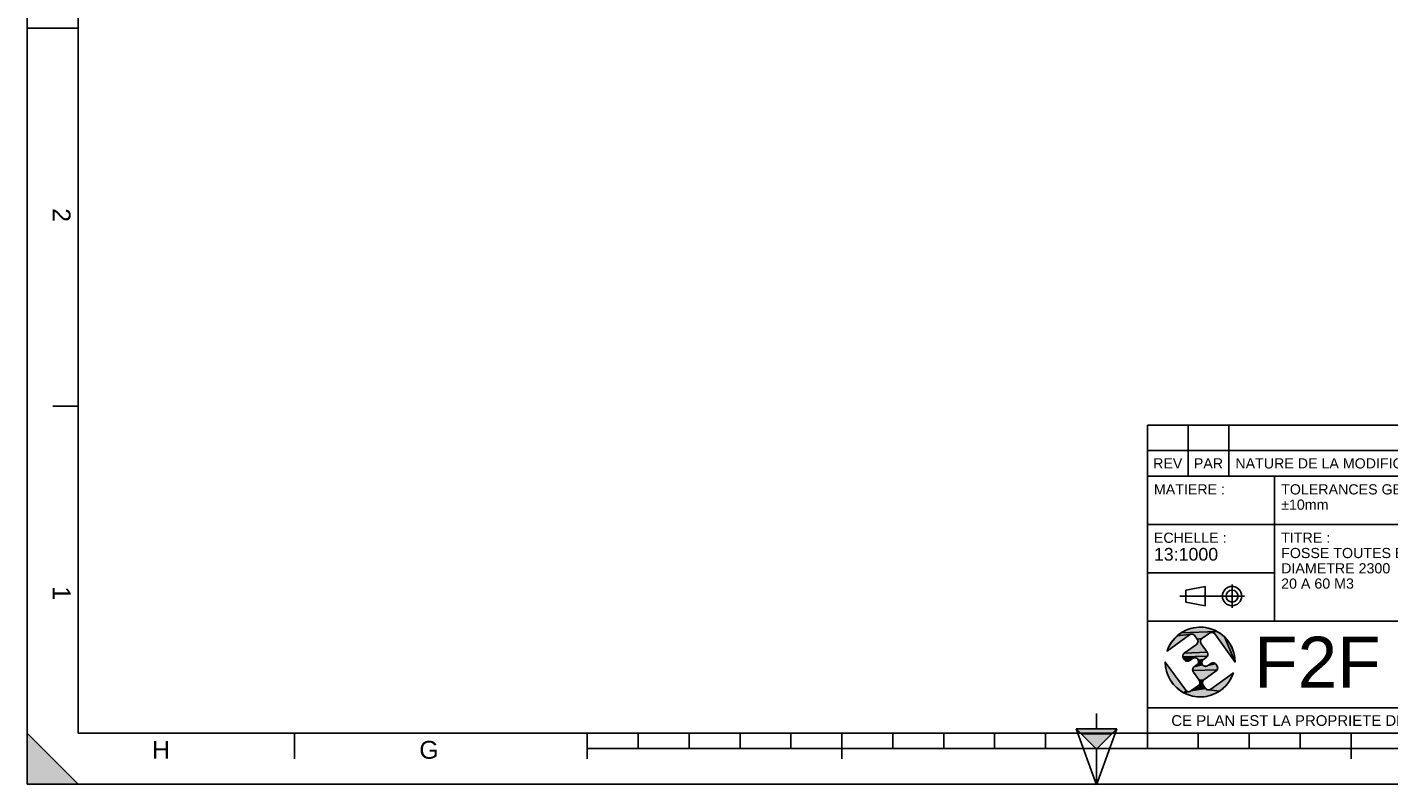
# Model space of a CAD drawing. Header units: millimetres. Extents: x 0 to 420, y 0 to 297.
# Tile 1 of 37: x 0 to 267, y 0 to 149. Entities that reach past the tile are written whole.
import ezdxf

# ---------------------------------------------------------------- set-up
doc = ezdxf.new("R2010")
doc.units = ezdxf.units.MM
doc.header["$LTSCALE"] = 23.1
doc.layers.get('0').update_dxf_attribs({"linetype": 'CONTINUOUS'})
doc.styles.get("Standard").update_dxf_attribs({"font": 'arial.ttf'})
doc.styles.add('TEXTSTYLE_2', font='arial.ttf')

# ---------------------------------------------------------------- blocks, each defined once
blk = doc.blocks.new('MARGEA3_BL0', base_point=(210.000078, 148.5))
at = {"color": 7, "linetype": 'Continuous'}
for p, q in [((0.000078, 0), (0.000078, 297)), ((10.000078, 287.000001), (10.000078, 10.000001)), ((0.000078, 148.500001), (10.000078, 148.500001)), ((5.000078, 74.250001), (10.000078, 74.250001)), ((10.000078, 0.000001), (0.000078, 10.000001)), ((0.000078, 10.000001), (0.000078, 0.000001)), ((10.000078, 0.000001), (0.000078, 10.000001)), ((10.000078, 10.000001), (410.000078, 10.000001)), ((52.500078, 5.000001), (52.500078, 10.000001)), ((110.000078, 5.000001), (110.000078, 10.000001)), ((120.000078, 7.000001), (120.000078, 10.000001)), ((130.000078, 7.000001), (130.000078, 10.000001)), ((140.000078, 7.000001), (140.000078, 10.000001)), ((150.000078, 7.000001), (150.000078, 10.000001)), ((160.000078, 5.000001), (160.000078, 10.000001)), ((170.000078, 7.000001), (170.000078, 10.000001)), ((180.000078, 7.000001), (180.000078, 10.000001)), ((190.000078, 7.000001), (190.000078, 10.000001)), ((200.000078, 7.000001), (200.000078, 10.000001)), ((220.000078, 7.000001), (220.000078, 10.000001)), ((230.000078, 7.000001), (230.000078, 10.000001)), ((240.000078, 7.000001), (240.000078, 10.000001)), ((250.000078, 7.000001), (250.000078, 10.000001)), ((260.000078, 5.000001), (260.000078, 10.000001)), ((110.000078, 7.000001), (310.000078, 7.000001)), ((0.000078, 0.000001), (10.000078, 0.000001)), ((0.000078, 0), (420.000078, 0))]:
    blk.add_line(p, q, dxfattribs=at)
blk.add_solid([(0.000078, 0.000001), (10.000078, 0.000001), (0.000078, 10.000001)], dxfattribs=at)
at = {"color": 7, "linetype": 'Continuous', "style": 'TEXTSTYLE_2', "oblique": 0.00001872}
for s, p in [('2', (5.000078, 113.125001)), ('1', (5.000078, 38.875001))]:
    blk.add_text(s, height=3.5, rotation=270, dxfattribs=at).set_placement(p)
for s, p in [('H', (24.500078, 5.000001)), ('G', (77.000078, 5.000001))]:
    blk.add_text(s, height=3.5, dxfattribs=at).set_placement(p)
blk = doc.blocks.new('REPERE_ORIENTATION_BL1', base_point=(210.02, 6.88))
at = {"color": 7, "linetype": 'Continuous'}
for p, q in [((210.02, 13.88), (210.02, 10.88)), ((210.02, 6.88), (206.02, 10.88)), ((214.02, 10.88), (206.02, 10.88)), ((206.02, 10.88), (210.02, -0.12)), ((210.02, 6.88), (214.02, 10.88)), ((210.02, -0.12), (214.02, 10.88)), ((213.02, 9.88), (207.02, 9.88)), ((210.02, 6.88), (210.02, -0.12))]:
    blk.add_line(p, q, dxfattribs=at)
blk.add_solid([(206.02, 10.88), (210.02, 6.88), (214.02, 10.88)], dxfattribs=at)
blk = doc.blocks.new('ISO_BL2', base_point=(232.75, 36.94))
at = {"color": 2, "linetype": 'Continuous'}
for p, q in [((227.55, 38.13), (231.35, 38.84)), ((227.55, 35.76), (227.55, 38.13)), ((231.35, 35.04), (231.35, 38.84)), ((236.63, 34.66), (236.63, 39.22)), ((239.09, 36.94), (226.41, 36.94)), ((227.55, 35.76), (231.35, 35.04))]:
    blk.add_line(p, q, dxfattribs=at)
for radius in [1.9, 1.18]:
    blk.add_circle((236.63, 36.94), radius, dxfattribs=at)
blk = doc.blocks.new('LOGO-F2F-A3_BL3', base_point=(230.38, 23.99))
at = {"linetype": 'Continuous'}
for points in [[(228.29, 29.32), (223.88, 26.13), (224.22, 26.98), (224.68, 27.78), (225.24, 28.51), (225.89, 29.16), (228.6, 29.45), (228.44, 29.41)], [(232.34, 29.76), (232.19, 29.68), (230.73, 28.62), (229.81, 28.51), (229.34, 29.16), (229.23, 29.28), (229.09, 29.38), (228.93, 29.44), (228.77, 29.47), (228.6, 29.45), (225.89, 29.16), (226.63, 29.71), (233.64, 30.01), (234.42, 29.52), (235.12, 28.93), (237.23, 23.99), (233.24, 29.51), (233.13, 29.63), (232.99, 29.73), (232.83, 29.79), (232.67, 29.82), (232.5, 29.81)], [(229.18, 30.73), (230.09, 30.83), (231.01, 30.81), (231.92, 30.66), (232.8, 30.39), (233.64, 30.01), (226.63, 29.71), (227.43, 30.17), (228.28, 30.51)], [(230.61, 28.51), (230.51, 28.37), (230.45, 28.21), (230.42, 28.05), (230.43, 27.88), (230.48, 27.72), (230.56, 27.57), (231.74, 25.95), (227.26, 25.74), (229.64, 27.46), (229.76, 27.57), (229.86, 27.71), (229.92, 27.87), (229.95, 28.03), (229.94, 28.2), (229.89, 28.36), (229.81, 28.51), (230.73, 28.62)], [(237.17, 24.9), (237.23, 23.99), (235.12, 28.93), (235.74, 28.25), (236.27, 27.49), (236.68, 26.67), (236.99, 25.81)], [(231.82, 25.81), (231.87, 25.65), (231.88, 25.48), (231.85, 25.31), (231.79, 25.16), (226.96, 25), (226.95, 25.17), (226.98, 25.33), (227.04, 25.49), (227.14, 25.63), (227.26, 25.74), (231.74, 25.95)], [(231.69, 25.02), (231.57, 24.91), (231, 24.5), (230.01, 24.38), (229.93, 24.52), (229.82, 24.65), (229.68, 24.74), (229.53, 24.81), (229.36, 24.83), (227.01, 24.84), (226.96, 25), (231.79, 25.16)], [(229.03, 24.77), (228.88, 24.69), (228.32, 24.28), (228.17, 24.2), (228.01, 24.15), (227.84, 24.14), (227.68, 24.17), (227.52, 24.23), (227.38, 24.33), (227.27, 24.45), (227.09, 24.69), (227.01, 24.84), (229.36, 24.83), (229.19, 24.82)], [(230.88, 24.38), (230.78, 24.24), (230.72, 24.09), (230.69, 23.92), (230.7, 23.76), (230.75, 23.59), (230.83, 23.45), (229.2, 23.07), (229.76, 23.48), (229.89, 23.59), (229.98, 23.73), (230.05, 23.88), (230.07, 24.05), (230.06, 24.22), (230.01, 24.38), (231, 24.5)], [(223.59, 23.07), (223.53, 23.99), (227.53, 18.46), (227.64, 18.34), (227.13, 17.96), (226.35, 18.45), (225.64, 19.04), (225.02, 19.72), (224.5, 20.48), (224.08, 21.3), (223.78, 22.17)], [(233.49, 23.52), (233.67, 23.28), (233.75, 23.13), (233.8, 22.97), (233.81, 22.8), (233.79, 22.64), (233.72, 22.48), (228.9, 22.33), (228.89, 22.49), (228.91, 22.66), (228.98, 22.82), (229.07, 22.95), (229.2, 23.07), (230.83, 23.45), (230.95, 23.32), (231.08, 23.23), (231.24, 23.16), (231.41, 23.14), (231.57, 23.15), (231.73, 23.2), (231.88, 23.28), (233.38, 23.65)], [(233.63, 22.34), (233.5, 22.23), (231.12, 20.51), (230.2, 20.4), (229.03, 22.02), (228.95, 22.16), (228.9, 22.33), (233.72, 22.48)], [(232.92, 23.83), (233.09, 23.8), (233.24, 23.74), (233.38, 23.65), (231.88, 23.28), (232.45, 23.69), (232.59, 23.77), (232.75, 23.82)], [(234.87, 18.81), (234.14, 18.26), (232.17, 18.52), (232.33, 18.57), (232.47, 18.65), (236.89, 21.84), (236.54, 20.99), (236.09, 20.19), (235.53, 19.46)], [(232, 18.51), (232.17, 18.52), (234.14, 18.26), (233.34, 17.81), (232.48, 17.47), (231.59, 17.24), (230.67, 17.14), (229.75, 17.16), (228.85, 17.31), (227.96, 17.58), (227.13, 17.96), (228.1, 18.15), (228.27, 18.17), (228.43, 18.21), (228.57, 18.3), (231.43, 18.82), (231.54, 18.69), (231.68, 18.6), (231.83, 18.53)], [(231, 20.4), (230.9, 20.26), (230.84, 20.1), (230.82, 19.94), (230.83, 19.77), (230.87, 19.61), (230.96, 19.46), (231.43, 18.82), (228.57, 18.3), (230.03, 19.35), (230.16, 19.46), (230.25, 19.6), (230.32, 19.76), (230.34, 19.92), (230.33, 20.09), (230.28, 20.25), (230.2, 20.4), (231.12, 20.51)], [(228.1, 18.15), (227.13, 17.96), (227.64, 18.34), (227.78, 18.24), (227.93, 18.18)]]:
    blk.add_hatch(color=2, dxfattribs=at).paths.add_polyline_path(points)
at = {"color": 2, "linetype": 'Continuous'}
for p, q in [((225.89, 29.16), (226.63, 29.71)), ((228.6, 29.45), (225.89, 29.16)), ((226.63, 29.71), (227.43, 30.17)), ((233.64, 30.01), (226.63, 29.71)), ((227.43, 30.17), (228.28, 30.51)), ((228.28, 30.51), (229.18, 30.73)), ((228.6, 29.45), (228.44, 29.41)), ((228.77, 29.47), (228.6, 29.45)), ((228.93, 29.44), (228.77, 29.47)), ((229.09, 29.38), (228.93, 29.44)), ((229.18, 30.73), (230.09, 30.83)), ((230.09, 30.83), (231.01, 30.81)), ((231.01, 30.81), (231.92, 30.66)), ((231.92, 30.66), (232.8, 30.39)), ((232.34, 29.76), (232.19, 29.68)), ((232.5, 29.81), (232.34, 29.76)), ((232.67, 29.82), (232.5, 29.81)), ((232.83, 29.79), (232.67, 29.82)), ((232.8, 30.39), (233.64, 30.01)), ((232.99, 29.73), (232.83, 29.79)), ((233.13, 29.63), (232.99, 29.73)), ((233.24, 29.51), (233.13, 29.63)), ((233.64, 30.01), (234.42, 29.52)), ((234.42, 29.52), (235.12, 28.93)), ((223.88, 26.13), (224.22, 26.98)), ((224.22, 26.98), (224.68, 27.78)), ((224.68, 27.78), (225.24, 28.51)), ((225.24, 28.51), (225.89, 29.16)), ((228.44, 29.41), (228.29, 29.32)), ((229.23, 29.28), (229.09, 29.38)), ((229.34, 29.16), (229.23, 29.28)), ((229.64, 27.46), (229.76, 27.57)), ((229.76, 27.57), (229.86, 27.71)), ((230.73, 28.62), (229.81, 28.51)), ((229.89, 28.36), (229.81, 28.51)), ((229.86, 27.71), (229.92, 27.87)), ((229.94, 28.2), (229.89, 28.36)), ((229.92, 27.87), (229.95, 28.03)), ((229.95, 28.03), (229.94, 28.2)), ((230.45, 28.21), (230.42, 28.05)), ((230.42, 28.05), (230.43, 27.88)), ((230.43, 27.88), (230.48, 27.72)), ((230.51, 28.37), (230.45, 28.21)), ((230.48, 27.72), (230.56, 27.57)), ((230.61, 28.51), (230.51, 28.37)), ((230.73, 28.62), (230.61, 28.51)), ((235.12, 28.93), (237.23, 23.99)), ((235.12, 28.93), (235.74, 28.25)), ((235.74, 28.25), (236.27, 27.49)), ((236.27, 27.49), (236.68, 26.67)), ((226.95, 25.17), (226.98, 25.33)), ((226.96, 25), (226.95, 25.17)), ((231.79, 25.16), (226.96, 25)), ((227.01, 24.84), (226.96, 25)), ((226.98, 25.33), (227.04, 25.49)), ((227.09, 24.69), (227.01, 24.84)), ((229.36, 24.83), (227.01, 24.84)), ((227.04, 25.49), (227.14, 25.63)), ((227.14, 25.63), (227.26, 25.74)), ((231.74, 25.95), (227.26, 25.74)), ((227.38, 24.33), (227.27, 24.45)), ((227.52, 24.23), (227.38, 24.33)), ((227.68, 24.17), (227.52, 24.23)), ((227.84, 24.14), (227.68, 24.17)), ((228.01, 24.15), (227.84, 24.14)), ((228.17, 24.2), (228.01, 24.15)), ((228.32, 24.28), (228.17, 24.2)), ((229.03, 24.77), (228.88, 24.69)), ((229.19, 24.82), (229.03, 24.77)), ((229.36, 24.83), (229.19, 24.82)), ((229.53, 24.81), (229.36, 24.83)), ((229.68, 24.74), (229.53, 24.81)), ((229.82, 24.65), (229.68, 24.74)), ((229.93, 24.52), (229.82, 24.65)), ((230.01, 24.38), (229.93, 24.52)), ((231, 24.5), (230.01, 24.38)), ((230.06, 24.22), (230.01, 24.38)), ((230.07, 24.05), (230.06, 24.22)), ((230.72, 24.09), (230.69, 23.92)), ((230.78, 24.24), (230.72, 24.09)), ((230.88, 24.38), (230.78, 24.24)), ((231, 24.5), (230.88, 24.38)), ((231.69, 25.02), (231.57, 24.91)), ((231.79, 25.16), (231.69, 25.02)), ((231.74, 25.95), (231.82, 25.81)), ((231.85, 25.31), (231.79, 25.16)), ((231.82, 25.81), (231.87, 25.65)), ((231.88, 25.48), (231.85, 25.31)), ((231.87, 25.65), (231.88, 25.48)), ((236.68, 26.67), (236.99, 25.81)), ((236.99, 25.81), (237.17, 24.9)), ((237.17, 24.9), (237.23, 23.99)), ((223.59, 23.07), (223.53, 23.99)), ((223.78, 22.17), (223.59, 23.07)), ((224.08, 21.3), (223.78, 22.17)), ((228.89, 22.49), (228.91, 22.66)), ((228.9, 22.33), (228.89, 22.49)), ((233.72, 22.48), (228.9, 22.33)), ((228.95, 22.16), (228.9, 22.33)), ((228.91, 22.66), (228.98, 22.82)), ((229.03, 22.02), (228.95, 22.16)), ((228.98, 22.82), (229.07, 22.95)), ((229.07, 22.95), (229.2, 23.07)), ((230.83, 23.45), (229.2, 23.07)), ((229.76, 23.48), (229.89, 23.59)), ((229.89, 23.59), (229.98, 23.73)), ((229.98, 23.73), (230.05, 23.88)), ((230.05, 23.88), (230.07, 24.05)), ((230.69, 23.92), (230.7, 23.76)), ((230.7, 23.76), (230.75, 23.59)), ((230.75, 23.59), (230.83, 23.45)), ((230.83, 23.45), (230.95, 23.32)), ((230.95, 23.32), (231.08, 23.23)), ((231.08, 23.23), (231.24, 23.16)), ((231.24, 23.16), (231.41, 23.14)), ((231.41, 23.14), (231.57, 23.15)), ((231.57, 23.15), (231.73, 23.2)), ((231.73, 23.2), (231.88, 23.28)), ((233.38, 23.65), (231.88, 23.28)), ((232.45, 23.69), (232.59, 23.77)), ((232.59, 23.77), (232.75, 23.82)), ((232.75, 23.82), (232.92, 23.83)), ((232.92, 23.83), (233.09, 23.8)), ((233.09, 23.8), (233.24, 23.74)), ((233.24, 23.74), (233.38, 23.65)), ((233.38, 23.65), (233.49, 23.52)), ((233.63, 22.34), (233.5, 22.23)), ((233.72, 22.48), (233.63, 22.34)), ((233.67, 23.28), (233.75, 23.13)), ((233.79, 22.64), (233.72, 22.48)), ((233.75, 23.13), (233.8, 22.97)), ((233.81, 22.8), (233.79, 22.64)), ((233.8, 22.97), (233.81, 22.8)), ((236.89, 21.84), (236.54, 20.99)), ((224.5, 20.48), (224.08, 21.3)), ((225.02, 19.72), (224.5, 20.48)), ((225.64, 19.04), (225.02, 19.72)), ((226.35, 18.45), (225.64, 19.04)), ((231.43, 18.82), (228.57, 18.3)), ((230.03, 19.35), (230.16, 19.46)), ((230.16, 19.46), (230.25, 19.6)), ((231.12, 20.51), (230.2, 20.4)), ((230.28, 20.25), (230.2, 20.4)), ((230.25, 19.6), (230.32, 19.76)), ((230.33, 20.09), (230.28, 20.25)), ((230.32, 19.76), (230.34, 19.92)), ((230.34, 19.92), (230.33, 20.09)), ((230.84, 20.1), (230.82, 19.94)), ((230.82, 19.94), (230.83, 19.77)), ((230.83, 19.77), (230.87, 19.61)), ((230.9, 20.26), (230.84, 20.1)), ((230.87, 19.61), (230.96, 19.46)), ((231, 20.4), (230.9, 20.26)), ((231.12, 20.51), (231, 20.4)), ((231.43, 18.82), (231.54, 18.69)), ((234.87, 18.81), (234.14, 18.26)), ((235.53, 19.46), (234.87, 18.81)), ((236.09, 20.19), (235.53, 19.46)), ((236.54, 20.99), (236.09, 20.19)), ((227.13, 17.96), (226.35, 18.45)), ((227.64, 18.34), (227.13, 17.96)), ((228.1, 18.15), (227.13, 17.96)), ((227.96, 17.58), (227.13, 17.96)), ((227.53, 18.46), (227.64, 18.34)), ((227.64, 18.34), (227.78, 18.24)), ((227.78, 18.24), (227.93, 18.18)), ((227.93, 18.18), (228.1, 18.15)), ((228.85, 17.31), (227.96, 17.58)), ((228.1, 18.15), (228.27, 18.17)), ((228.27, 18.17), (228.43, 18.21)), ((228.43, 18.21), (228.57, 18.3)), ((229.75, 17.16), (228.85, 17.31)), ((230.67, 17.14), (229.75, 17.16)), ((231.59, 17.24), (230.67, 17.14)), ((231.54, 18.69), (231.68, 18.6)), ((232.48, 17.47), (231.59, 17.24)), ((231.68, 18.6), (231.83, 18.53)), ((231.83, 18.53), (232, 18.51)), ((232, 18.51), (232.17, 18.52)), ((232.17, 18.52), (232.33, 18.57)), ((234.14, 18.26), (232.17, 18.52)), ((232.33, 18.57), (232.47, 18.65)), ((233.34, 17.81), (232.48, 17.47)), ((234.14, 18.26), (233.34, 17.81))]:
    blk.add_line(p, q, dxfattribs=at)
at = {"color": 7, "linetype": 'Continuous'}
for p, q in [((230.73, 28.62), (232.19, 29.68)), ((233.24, 29.51), (237.23, 23.99)), ((223.88, 26.13), (228.29, 29.32)), ((229.64, 27.46), (227.26, 25.74)), ((229.34, 29.16), (229.81, 28.51)), ((231.74, 25.95), (230.56, 27.57)), ((227.09, 24.69), (227.27, 24.45)), ((228.32, 24.28), (228.88, 24.69)), ((231, 24.5), (231.57, 24.91)), ((227.53, 18.46), (223.53, 23.99)), ((229.03, 22.02), (230.2, 20.4)), ((229.76, 23.48), (229.2, 23.07)), ((231.12, 20.51), (233.5, 22.23)), ((232.45, 23.69), (231.88, 23.28)), ((236.89, 21.84), (232.47, 18.65)), ((233.67, 23.28), (233.49, 23.52)), ((230.03, 19.35), (228.57, 18.3)), ((231.43, 18.82), (230.96, 19.46))]:
    blk.add_line(p, q, dxfattribs=at)
at = {"color": 2, "linetype": 'Continuous'}
for points in [[(228.29, 29.32), (223.88, 26.13), (224.22, 26.98), (224.68, 27.78), (225.24, 28.51), (225.89, 29.16), (228.6, 29.45), (228.44, 29.41), (228.29, 29.32)], [(232.34, 29.76), (232.19, 29.68), (230.73, 28.62), (229.81, 28.51), (229.34, 29.16), (229.23, 29.28), (229.09, 29.38), (228.93, 29.44), (228.77, 29.47), (228.6, 29.45), (225.89, 29.16), (226.63, 29.71), (233.64, 30.01), (234.42, 29.52), (235.12, 28.93), (237.23, 23.99), (233.24, 29.51), (233.13, 29.63), (232.99, 29.73), (232.83, 29.79), (232.67, 29.82), (232.5, 29.81), (232.34, 29.76)], [(229.18, 30.73), (230.09, 30.83), (231.01, 30.81), (231.92, 30.66), (232.8, 30.39), (233.64, 30.01), (226.63, 29.71), (227.43, 30.17), (228.28, 30.51), (229.18, 30.73)], [(230.61, 28.51), (230.51, 28.37), (230.45, 28.21), (230.42, 28.05), (230.43, 27.88), (230.48, 27.72), (230.56, 27.57), (231.74, 25.95), (227.26, 25.74), (229.64, 27.46), (229.76, 27.57), (229.86, 27.71), (229.92, 27.87), (229.95, 28.03), (229.94, 28.2), (229.89, 28.36), (229.81, 28.51), (230.73, 28.62), (230.61, 28.51)], [(237.17, 24.9), (237.23, 23.99), (235.12, 28.93), (235.74, 28.25), (236.27, 27.49), (236.68, 26.67), (236.99, 25.81), (237.17, 24.9)], [(231.82, 25.81), (231.87, 25.65), (231.88, 25.48), (231.85, 25.31), (231.79, 25.16), (226.96, 25), (226.95, 25.17), (226.98, 25.33), (227.04, 25.49), (227.14, 25.63), (227.26, 25.74), (231.74, 25.95), (231.82, 25.81)], [(231.69, 25.02), (231.57, 24.91), (231, 24.5), (230.01, 24.38), (229.93, 24.52), (229.82, 24.65), (229.68, 24.74), (229.53, 24.81), (229.36, 24.83), (227.01, 24.84), (226.96, 25), (231.79, 25.16), (231.69, 25.02)], [(229.03, 24.77), (228.88, 24.69), (228.32, 24.28), (228.17, 24.2), (228.01, 24.15), (227.84, 24.14), (227.68, 24.17), (227.52, 24.23), (227.38, 24.33), (227.27, 24.45), (227.09, 24.69), (227.01, 24.84), (229.36, 24.83), (229.19, 24.82), (229.03, 24.77)], [(230.88, 24.38), (230.78, 24.24), (230.72, 24.09), (230.69, 23.92), (230.7, 23.76), (230.75, 23.59), (230.83, 23.45), (229.2, 23.07), (229.76, 23.48), (229.89, 23.59), (229.98, 23.73), (230.05, 23.88), (230.07, 24.05), (230.06, 24.22), (230.01, 24.38), (231, 24.5), (230.88, 24.38)], [(223.59, 23.07), (223.53, 23.99), (227.53, 18.46), (227.64, 18.34), (227.13, 17.96), (226.35, 18.45), (225.64, 19.04), (225.02, 19.72), (224.5, 20.48), (224.08, 21.3), (223.78, 22.17), (223.59, 23.07)], [(233.49, 23.52), (233.67, 23.28), (233.75, 23.13), (233.8, 22.97), (233.81, 22.8), (233.79, 22.64), (233.72, 22.48), (228.9, 22.33), (228.89, 22.49), (228.91, 22.66), (228.98, 22.82), (229.07, 22.95), (229.2, 23.07), (230.83, 23.45), (230.95, 23.32), (231.08, 23.23), (231.24, 23.16), (231.41, 23.14), (231.57, 23.15), (231.73, 23.2), (231.88, 23.28), (233.38, 23.65), (233.49, 23.52)], [(233.63, 22.34), (233.5, 22.23), (231.12, 20.51), (230.2, 20.4), (229.03, 22.02), (228.95, 22.16), (228.9, 22.33), (233.72, 22.48), (233.63, 22.34)], [(232.92, 23.83), (233.09, 23.8), (233.24, 23.74), (233.38, 23.65), (231.88, 23.28), (232.45, 23.69), (232.59, 23.77), (232.75, 23.82), (232.92, 23.83)], [(234.87, 18.81), (234.14, 18.26), (232.17, 18.52), (232.33, 18.57), (232.47, 18.65), (236.89, 21.84), (236.54, 20.99), (236.09, 20.19), (235.53, 19.46), (234.87, 18.81)], [(232, 18.51), (232.17, 18.52), (234.14, 18.26), (233.34, 17.81), (232.48, 17.47), (231.59, 17.24), (230.67, 17.14), (229.75, 17.16), (228.85, 17.31), (227.96, 17.58), (227.13, 17.96), (228.1, 18.15), (228.27, 18.17), (228.43, 18.21), (228.57, 18.3), (231.43, 18.82), (231.54, 18.69), (231.68, 18.6), (231.83, 18.53), (232, 18.51)], [(231, 20.4), (230.9, 20.26), (230.84, 20.1), (230.82, 19.94), (230.83, 19.77), (230.87, 19.61), (230.96, 19.46), (231.43, 18.82), (228.57, 18.3), (230.03, 19.35), (230.16, 19.46), (230.25, 19.6), (230.32, 19.76), (230.34, 19.92), (230.33, 20.09), (230.28, 20.25), (230.2, 20.4), (231.12, 20.51), (231, 20.4)], [(228.1, 18.15), (227.13, 17.96), (227.64, 18.34), (227.78, 18.24), (227.93, 18.18), (228.1, 18.15)]]:
    blk.add_lwpolyline(points, dxfattribs=at)
at = {"color": 7, "linetype": 'Continuous'}
for centre, radius, start, end in [((230.38, 23.99), 6.85, 0, 161.7653), ((228.73, 28.72), 0.75, 35.8827, 125.8827), ((232.63, 29.07), 0.75, 35.8827, 125.8827), ((229.2, 28.07), 0.75, 305.8827, 35.8827), ((231.17, 28.01), 0.75, 125.8827, 215.8827), ((227.7, 25.13), 0.75, 125.8827, 215.8827), ((227.88, 24.89), 0.75, 215.8827, 305.8827), ((229.32, 24.08), 0.75, 305.8827, 125.8827), ((231.44, 23.89), 0.75, 125.8827, 305.8827), ((231.13, 25.51), 0.75, 305.8827, 35.8827), ((230.38, 23.99), 6.85, 180, 341.7653), ((229.64, 22.46), 0.75, 125.8827, 215.8827), ((232.89, 23.08), 0.75, 35.8827, 125.8827), ((233.06, 22.84), 0.75, 305.8827, 35.8827), ((229.59, 19.96), 0.75, 305.8827, 35.8827), ((231.56, 19.9), 0.75, 125.8827, 215.8827), ((232.03, 19.26), 0.75, 215.8827, 305.8827), ((228.13, 18.9), 0.75, 215.8827, 305.8827)]:
    blk.add_arc(centre, radius, start, end, dxfattribs=at)
blk = doc.blocks.new('*T5')
at = {"color": 2, "linetype": 'Continuous'}
for p, q in [((0, 0), (0, 50.5)), ((0, 50.5), (190, 50.5)), ((25, 22), (25, 50.5)), ((100, 5), (100, 50.5)), ((160, 5), (160, 50.5)), ((190, 0), (190, 50.5)), ((0, 41), (100, 41)), ((160, 41), (190, 41)), ((0, 31.5), (25, 31.5)), ((160, 31.5), (190, 31.5)), ((0, 22), (190, 22)), ((175, 5), (175, 22)), ((100, 15), (190, 15)), ((0, 5), (190, 5)), ((0, 0), (190, 0))]:
    blk.add_line(p, q, dxfattribs=at)
at = {"color": 5, "linetype": 'Continuous', "line_spacing_factor": 0.9}
for s, insert, char_height, width, attachment_point in [('MATIERE :\\P ', (1.28, 48.9), 2, 27.8662, 1), ('TOLERANCES GENERALES :\\P±10mm', (26.28, 48.9), 2, 76.5502, 1), ('OBSERVATIONS :\\P \\PMasse : 3453,833 Kg\\PVolume matière : 66,399 m3\\PSurface dévelop. int. et ext. : 417,287 m²', (101.28, 48.9), 2, 100.5056, 1), ('ECHELLE :\\P\\H2.5;13:1000', (1.28, 39.4), 2, 28.5204, 1), ('TITRE :\\PFOSSE TOUTES EAUX 65 M3\\PDIAMETRE 2300\\P20 A 60 M3', (26.28, 39.4), 2, 76.8476, 1), ('DATE :\\P03/02/2021', (175, 29.25), 2, 27.9554, 2), ('REFERENCE PRODUIT : FTE3/6317/65', (130, 19.5), 2, 101.0558, 2), ('LANGUE : FR', (167.5, 19.25), 1.5, 26.2639, 2), ('A3', (182.5, 20.4), 4, 13.6506, 2), ('N°: A2200.21.042', (130, 12.5), 5, 110.3346, 2), ('A', (167.5, 12.5), 5, 9.2937, 2), ('FOLIO:  \\P\\H3.0;1/1', (182.5, 12.81), 1.5, 16.0372, 2), ('CE PLAN EST LA PROPRIETE DE LA SOCIETE F2F ET NE PEUT ETRE REPRODUIT OU COMMUNIQUE SANS SON AUTORISATION', (95, 3.55), 2.1, 360.4506, 2)]:
    blk.add_mtext(s, dxfattribs=dict(at, insert=insert, char_height=char_height, width=width, attachment_point=attachment_point))
blk = doc.blocks.new('*T6')
at = {"color": 2, "linetype": 'Continuous'}
for p, q in [((190, 10), (0, 10)), ((0, 0), (0, 10)), ((8, 0), (8, 10)), ((16, 0), (16, 10)), ((174, 0), (174, 10)), ((190, 0), (190, 10)), ((190, 5), (0, 5)), ((190, 0), (0, 0))]:
    blk.add_line(p, q, dxfattribs=at)
at = {"color": 5, "linetype": 'Continuous', "char_height": 2, "line_spacing_factor": 0.9}
for s, insert, width, attachment_point in [('REV', (4, 3.5), 11.4647, 2), ('PAR', (12, 3.5), 11.4647, 2), ('NATURE DE LA MODIFICATION', (17.28, 3.5), 82.7212, 1), ('DATE', (182, 3.5), 14.8699, 2)]:
    blk.add_mtext(s, dxfattribs=dict(at, insert=insert, width=width, attachment_point=attachment_point))

msp = doc.modelspace()

# ---------------------------------------------------------------- linework, layer by layer
at = {"color": 7, "linetype": 'Continuous'}
for q in [(0, 297), (420, 0)]:
    msp.add_line((0, 0), q, dxfattribs=at)

# ---------------------------------------------------------------- block references
for name, p in [('MARGEA3_BL0', (210, 148.5)), ('REPERE_ORIENTATION_BL1', (210.02, 6.88))]:
    msp.add_blockref(name, p, dxfattribs=at)
for name, p in [('*T6', (220, 60.5)), ('*T5', (220, 10))]:
    msp.add_blockref(name, p)
at = {"color": 2, "linetype": 'Continuous'}
for name, p in [('ISO_BL2', (232.75, 36.94)), ('LOGO-F2F-A3_BL3', (230.38, 23.99))]:
    msp.add_blockref(name, p, dxfattribs=at)

# ---------------------------------------------------------------- texts
at = {"color": 5, "linetype": 'Continuous', "insert": (240.98, 28.96), "char_height": 10, "width": 24.7955, "attachment_point": 1, "line_spacing_factor": 0.9}
msp.add_mtext('F2F', dxfattribs=at)

doc.saveas('drawing.dxf')
